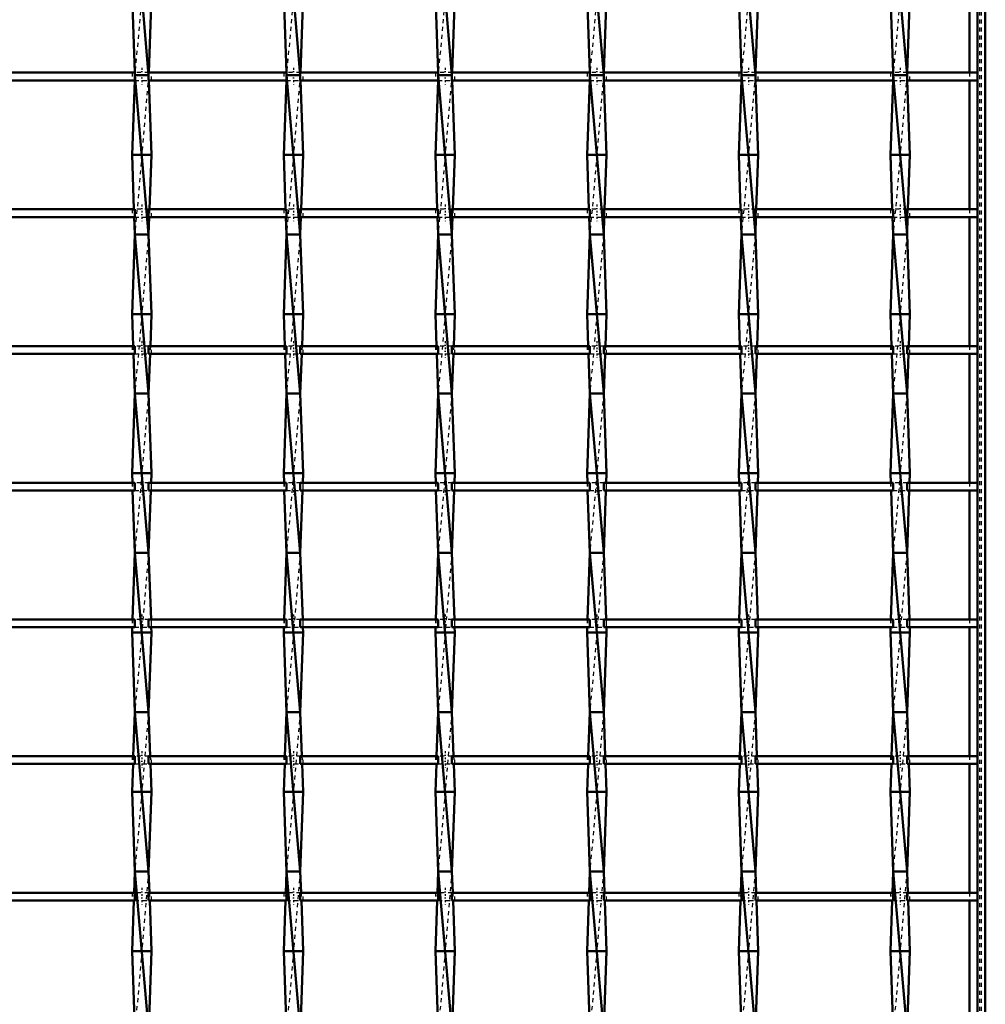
# Model space of a CAD drawing. Header units: millimetres. Extents: x -596 to 532, y -500 to 878.
# Tile 12 of 13: x 7 to 250, y 145 to 392. Entities that reach past the tile are written whole.
import ezdxf

# ---------------------------------------------------------------- set-up
doc = ezdxf.new("R2010")
doc.units = ezdxf.units.MM
doc.linetypes.add('Center', pattern=[1.5, 0.45, -0.5, 0.05, -0.5])
doc.linetypes.add('Dashed', pattern=[2, 1, -1])
for name, color, linetype, lineweight in [('AM_0', 7, 'Continuous', 50), ('AM_7', 7, 'Center', 25), ('AM_9', 6, 'Dashed', 25)]:
    doc.layers.add(name, color=color, linetype=linetype, lineweight=lineweight)

# ---------------------------------------------------------------- blocks, each defined once
blk = doc.blocks.new('1_t7c3wkzoblhuy1qdr1avfunjh________0_in_LSSP2303438211500100035010_4')
at = {"layer": 'AM_0'}
for p, q in [((248, 498), (248, -498)), ((250, 498), (250, -498)), ((246.05, 410.96), (246.05, 378.63)), ((246.05, 376.63), (246.05, 344.3)), ((246.05, 342.3), (246.05, 309.97)), ((246.05, 307.97), (246.05, 275.64)), ((246.05, 273.64), (246.05, 241.31)), ((246.05, 239.31), (246.05, 206.98)), ((246.05, 204.98), (246.05, 172.65)), ((246.05, 170.65), (246.05, 138.32))]:
    blk.add_line(p, q, dxfattribs=at)
at = {"layer": 'AM_9'}
for p, q in [((248.55, 498), (248.55, -498)), ((248.99, 498), (248.99, -498)), ((246.05, 378.63), (246.05, 376.63)), ((246.05, 344.3), (246.05, 342.3)), ((246.05, 309.97), (246.05, 307.97)), ((246.05, 275.64), (246.05, 273.64)), ((246.05, 241.31), (246.05, 239.31)), ((246.05, 206.98), (246.05, 204.98)), ((246.05, 172.65), (246.05, 170.65))]:
    blk.add_line(p, q, dxfattribs=at)
blk = doc.blocks.new('10_c7pp2oum05nb3780u4qsh2njt________0_in_LSSP2303438211500100035010_4')
at = {"layer": 'AM_0'}
for p, q in [((36.37, 418), (39.83, 378)), ((35.65, 398), (36.34, 378.63)), ((40.55, 398), (39.86, 378.63)), ((36.32, 376.63), (35.65, 358)), ((36.37, 378), (39.83, 338)), ((39.83, 378), (36.37, 378)), ((39.88, 376.63), (40.55, 358)), ((40.55, 358), (35.65, 358)), ((35.65, 358), (36.14, 344.3)), ((40.55, 358), (40.06, 344.3)), ((36.21, 342.3), (36.37, 338)), ((39.99, 342.3), (39.83, 338)), ((36.37, 338), (35.65, 318)), ((36.37, 338), (39.83, 298)), ((39.83, 338), (36.37, 338)), ((39.83, 338), (40.55, 318)), ((35.65, 318), (35.94, 309.97)), ((40.55, 318), (35.65, 318)), ((40.55, 318), (40.26, 309.97)), ((36.01, 307.97), (36.37, 298)), ((40.19, 307.97), (39.83, 298)), ((36.37, 298), (35.65, 278)), ((39.83, 298), (36.37, 298)), ((36.37, 298), (39.83, 258)), ((39.83, 298), (40.55, 278)), ((40.55, 278), (35.65, 278)), ((35.65, 278), (35.73, 275.64)), ((40.55, 278), (40.47, 275.64)), ((35.81, 273.64), (36.37, 258)), ((40.39, 273.64), (39.83, 258)), ((36.37, 258), (35.77, 241.31)), ((36.37, 258), (39.83, 218)), ((39.83, 258), (36.37, 258)), ((39.83, 258), (40.43, 241.31)), ((35.7, 239.31), (35.65, 238)), ((40.55, 238), (35.65, 238)), ((35.65, 238), (36.37, 218)), ((40.55, 238), (39.83, 218)), ((40.5, 239.31), (40.55, 238)), ((36.37, 218), (35.97, 206.98)), ((36.37, 218), (39.83, 178)), ((39.83, 218), (36.37, 218)), ((39.83, 218), (40.23, 206.98)), ((35.9, 204.98), (35.65, 198)), ((40.3, 204.98), (40.55, 198)), ((40.55, 198), (35.65, 198)), ((35.65, 198), (36.37, 178)), ((40.55, 198), (39.83, 178)), ((36.37, 178), (36.18, 172.65)), ((39.83, 178), (36.37, 178)), ((36.37, 178), (39.83, 138)), ((39.83, 178), (40.02, 172.65)), ((36.1, 170.65), (35.65, 158)), ((40.1, 170.65), (40.55, 158)), ((40.55, 158), (35.65, 158)), ((35.65, 158), (36.37, 138)), ((40.55, 158), (39.84, 138.32))]:
    blk.add_line(p, q, dxfattribs=at)
at = {"layer": 'AM_9'}
for p, q in [((39.83, 418), (36.37, 378)), ((36.34, 378.63), (36.37, 378)), ((39.86, 378.63), (39.83, 378)), ((36.37, 378), (36.32, 376.63)), ((39.83, 378), (36.37, 338)), ((39.83, 378), (39.88, 376.63)), ((36.14, 344.3), (36.21, 342.3)), ((40.06, 344.3), (39.99, 342.3)), ((39.83, 338), (36.37, 298)), ((35.94, 309.97), (36.01, 307.97)), ((40.26, 309.97), (40.19, 307.97)), ((39.83, 298), (36.37, 258)), ((35.73, 275.64), (35.81, 273.64)), ((40.47, 275.64), (40.39, 273.64)), ((39.83, 258), (36.37, 218)), ((35.77, 241.31), (35.7, 239.31)), ((40.43, 241.31), (40.5, 239.31)), ((39.83, 218), (36.37, 178)), ((35.97, 206.98), (35.9, 204.98)), ((40.23, 206.98), (40.3, 204.98)), ((39.83, 178), (36.37, 138)), ((36.18, 172.65), (36.1, 170.65)), ((40.02, 172.65), (40.1, 170.65))]:
    blk.add_line(p, q, dxfattribs=at)
blk = doc.blocks.new('11_bxy5m6u92rukel5m39qmzynhd________0_in_LSSP2303438211500100035010_4')
at = {"layer": 'AM_0'}
for p, q in [((74.47, 418), (77.93, 378)), ((73.75, 398), (74.44, 378.63)), ((78.65, 398), (77.96, 378.63)), ((74.42, 376.63), (73.75, 358)), ((77.93, 378), (74.47, 378)), ((74.47, 378), (77.93, 338)), ((77.98, 376.63), (78.65, 358)), ((73.75, 358), (74.24, 344.3)), ((78.65, 358), (73.75, 358)), ((78.65, 358), (78.16, 344.3)), ((74.31, 342.3), (74.47, 338)), ((78.09, 342.3), (77.93, 338)), ((74.47, 338), (73.75, 318)), ((74.47, 338), (77.93, 298)), ((77.93, 338), (74.47, 338)), ((77.93, 338), (78.65, 318)), ((73.75, 318), (74.04, 309.97)), ((78.65, 318), (73.75, 318)), ((78.65, 318), (78.36, 309.97)), ((74.11, 307.97), (74.47, 298)), ((78.29, 307.97), (77.93, 298)), ((74.47, 298), (73.75, 278)), ((77.93, 298), (74.47, 298)), ((74.47, 298), (77.93, 258)), ((77.93, 298), (78.65, 278)), ((78.65, 278), (73.75, 278)), ((73.75, 278), (73.83, 275.64)), ((78.65, 278), (78.57, 275.64)), ((73.91, 273.64), (74.47, 258)), ((78.49, 273.64), (77.93, 258)), ((74.47, 258), (73.87, 241.31)), ((74.47, 258), (77.93, 218)), ((77.93, 258), (74.47, 258)), ((77.93, 258), (78.53, 241.31)), ((73.8, 239.31), (73.75, 238)), ((78.65, 238), (73.75, 238)), ((73.75, 238), (74.47, 218)), ((78.65, 238), (77.93, 218)), ((78.6, 239.31), (78.65, 238)), ((74.47, 218), (74.07, 206.98)), ((74.47, 218), (77.93, 178)), ((77.93, 218), (74.47, 218)), ((77.93, 218), (78.33, 206.98)), ((74, 204.98), (73.75, 198)), ((78.4, 204.98), (78.65, 198)), ((78.65, 198), (73.75, 198)), ((73.75, 198), (74.47, 178)), ((78.65, 198), (77.93, 178)), ((74.47, 178), (74.28, 172.65)), ((74.47, 178), (77.93, 138)), ((77.93, 178), (74.47, 178)), ((77.93, 178), (78.12, 172.65)), ((74.2, 170.65), (73.75, 158)), ((78.2, 170.65), (78.65, 158)), ((78.65, 158), (73.75, 158)), ((73.75, 158), (74.47, 138)), ((78.65, 158), (77.94, 138.32))]:
    blk.add_line(p, q, dxfattribs=at)
at = {"layer": 'AM_9'}
for p, q in [((77.93, 418), (74.47, 378)), ((74.44, 378.63), (74.47, 378)), ((77.96, 378.63), (77.93, 378)), ((74.47, 378), (74.42, 376.63)), ((77.93, 378), (74.47, 338)), ((77.93, 378), (77.98, 376.63)), ((74.24, 344.3), (74.31, 342.3)), ((78.16, 344.3), (78.09, 342.3)), ((77.93, 338), (74.47, 298)), ((74.04, 309.97), (74.11, 307.97)), ((78.36, 309.97), (78.29, 307.97)), ((77.93, 298), (74.47, 258)), ((73.83, 275.64), (73.91, 273.64)), ((78.57, 275.64), (78.49, 273.64)), ((77.93, 258), (74.47, 218)), ((73.87, 241.31), (73.8, 239.31)), ((78.53, 241.31), (78.6, 239.31)), ((77.93, 218), (74.47, 178)), ((74.07, 206.98), (74, 204.98)), ((78.33, 206.98), (78.4, 204.98)), ((77.93, 178), (74.47, 138)), ((74.28, 172.65), (74.2, 170.65)), ((78.12, 172.65), (78.2, 170.65))]:
    blk.add_line(p, q, dxfattribs=at)
blk = doc.blocks.new('12_watd1727a77wj7fk7sa80z8pj________0_in_LSSP2303438211500100035010_4')
at = {"layer": 'AM_0'}
for p, q in [((112.57, 418), (116.03, 378)), ((111.85, 398), (112.54, 378.63)), ((116.75, 398), (116.06, 378.63)), ((112.52, 376.63), (111.85, 358)), ((112.57, 378), (116.03, 338)), ((116.03, 378), (112.57, 378)), ((116.08, 376.63), (116.75, 358)), ((116.75, 358), (111.85, 358)), ((111.85, 358), (112.34, 344.3)), ((116.75, 358), (116.26, 344.3)), ((112.41, 342.3), (112.57, 338)), ((116.19, 342.3), (116.03, 338)), ((112.57, 338), (111.85, 318)), ((116.03, 338), (112.57, 338)), ((112.57, 338), (116.03, 298)), ((116.03, 338), (116.75, 318)), ((116.75, 318), (111.85, 318)), ((111.85, 318), (112.14, 309.97)), ((116.75, 318), (116.46, 309.97)), ((112.21, 307.97), (112.57, 298)), ((116.39, 307.97), (116.03, 298)), ((112.57, 298), (111.85, 278)), ((112.57, 298), (116.03, 258)), ((116.03, 298), (112.57, 298)), ((116.03, 298), (116.75, 278)), ((111.85, 278), (111.93, 275.64)), ((116.75, 278), (111.85, 278)), ((116.75, 278), (116.67, 275.64)), ((112.01, 273.64), (112.57, 258)), ((116.59, 273.64), (116.03, 258)), ((112.57, 258), (111.97, 241.31)), ((112.57, 258), (116.03, 218)), ((116.03, 258), (112.57, 258)), ((116.03, 258), (116.63, 241.31)), ((111.9, 239.31), (111.85, 238)), ((111.85, 238), (112.57, 218)), ((116.75, 238), (111.85, 238)), ((116.75, 238), (116.03, 218)), ((116.7, 239.31), (116.75, 238)), ((112.57, 218), (112.17, 206.98)), ((116.03, 218), (112.57, 218)), ((112.57, 218), (116.03, 178)), ((116.03, 218), (116.43, 206.98)), ((112.1, 204.98), (111.85, 198)), ((116.5, 204.98), (116.75, 198)), ((116.75, 198), (111.85, 198)), ((111.85, 198), (112.57, 178)), ((116.75, 198), (116.03, 178)), ((112.57, 178), (112.38, 172.65)), ((112.57, 178), (116.03, 138)), ((116.03, 178), (112.57, 178)), ((116.03, 178), (116.22, 172.65)), ((112.3, 170.65), (111.85, 158)), ((116.3, 170.65), (116.75, 158)), ((116.75, 158), (111.85, 158)), ((111.85, 158), (112.57, 138)), ((116.75, 158), (116.04, 138.32))]:
    blk.add_line(p, q, dxfattribs=at)
at = {"layer": 'AM_9'}
for p, q in [((116.03, 418), (112.57, 378)), ((112.54, 378.63), (112.57, 378)), ((116.06, 378.63), (116.03, 378)), ((112.57, 378), (112.52, 376.63)), ((116.03, 378), (112.57, 338)), ((116.03, 378), (116.08, 376.63)), ((112.34, 344.3), (112.41, 342.3)), ((116.26, 344.3), (116.19, 342.3)), ((116.03, 338), (112.57, 298)), ((112.14, 309.97), (112.21, 307.97)), ((116.46, 309.97), (116.39, 307.97)), ((116.03, 298), (112.57, 258)), ((111.93, 275.64), (112.01, 273.64)), ((116.67, 275.64), (116.59, 273.64)), ((116.03, 258), (112.57, 218)), ((111.97, 241.31), (111.9, 239.31)), ((116.63, 241.31), (116.7, 239.31)), ((116.03, 218), (112.57, 178)), ((112.17, 206.98), (112.1, 204.98)), ((116.43, 206.98), (116.5, 204.98)), ((116.03, 178), (112.57, 138)), ((112.38, 172.65), (112.3, 170.65)), ((116.22, 172.65), (116.3, 170.65))]:
    blk.add_line(p, q, dxfattribs=at)
blk = doc.blocks.new('13_v3axpk0cgtr28640ob17n27en________0_in_LSSP2303438211500100035010_4')
at = {"layer": 'AM_0'}
for p, q in [((150.67, 418), (154.13, 378)), ((149.95, 398), (150.64, 378.63)), ((154.85, 398), (154.16, 378.63)), ((150.62, 376.63), (149.95, 358)), ((154.13, 378), (150.67, 378)), ((150.67, 378), (154.13, 338)), ((154.18, 376.63), (154.85, 358)), ((154.85, 358), (149.95, 358)), ((149.95, 358), (150.44, 344.3)), ((154.85, 358), (154.36, 344.3)), ((150.51, 342.3), (150.67, 338)), ((154.29, 342.3), (154.13, 338)), ((150.67, 338), (149.95, 318)), ((150.67, 338), (154.13, 298)), ((154.13, 338), (150.67, 338)), ((154.13, 338), (154.85, 318)), ((154.85, 318), (149.95, 318)), ((149.95, 318), (150.24, 309.97)), ((154.85, 318), (154.56, 309.97)), ((150.31, 307.97), (150.67, 298)), ((154.49, 307.97), (154.13, 298)), ((150.67, 298), (149.95, 278)), ((154.13, 298), (150.67, 298)), ((150.67, 298), (154.13, 258)), ((154.13, 298), (154.85, 278)), ((154.85, 278), (149.95, 278)), ((149.95, 278), (150.03, 275.64)), ((154.85, 278), (154.77, 275.64)), ((150.11, 273.64), (150.67, 258)), ((154.69, 273.64), (154.13, 258)), ((150.67, 258), (150.07, 241.31)), ((150.67, 258), (154.13, 218)), ((154.13, 258), (150.67, 258)), ((154.13, 258), (154.73, 241.31)), ((150, 239.31), (149.95, 238)), ((149.95, 238), (150.67, 218)), ((154.85, 238), (149.95, 238)), ((154.85, 238), (154.13, 218)), ((154.8, 239.31), (154.85, 238)), ((150.67, 218), (150.27, 206.98)), ((150.67, 218), (154.13, 178)), ((154.13, 218), (150.67, 218)), ((154.13, 218), (154.53, 206.98)), ((150.2, 204.98), (149.95, 198)), ((154.6, 204.98), (154.85, 198)), ((149.95, 198), (150.67, 178)), ((154.85, 198), (149.95, 198)), ((154.85, 198), (154.13, 178)), ((150.67, 178), (150.48, 172.65)), ((154.13, 178), (150.67, 178)), ((150.67, 178), (154.13, 138)), ((154.13, 178), (154.32, 172.65)), ((150.4, 170.65), (149.95, 158)), ((154.4, 170.65), (154.85, 158)), ((154.85, 158), (149.95, 158)), ((149.95, 158), (150.67, 138)), ((154.85, 158), (154.14, 138.32))]:
    blk.add_line(p, q, dxfattribs=at)
at = {"layer": 'AM_9'}
for p, q in [((154.13, 418), (150.67, 378)), ((150.64, 378.63), (150.67, 378)), ((154.16, 378.63), (154.13, 378)), ((150.67, 378), (150.62, 376.63)), ((154.13, 378), (150.67, 338)), ((154.13, 378), (154.18, 376.63)), ((150.44, 344.3), (150.51, 342.3)), ((154.36, 344.3), (154.29, 342.3)), ((154.13, 338), (150.67, 298)), ((150.24, 309.97), (150.31, 307.97)), ((154.56, 309.97), (154.49, 307.97)), ((154.13, 298), (150.67, 258)), ((150.03, 275.64), (150.11, 273.64)), ((154.77, 275.64), (154.69, 273.64)), ((154.13, 258), (150.67, 218)), ((150.07, 241.31), (150, 239.31)), ((154.73, 241.31), (154.8, 239.31)), ((154.13, 218), (150.67, 178)), ((150.27, 206.98), (150.2, 204.98)), ((154.53, 206.98), (154.6, 204.98)), ((154.13, 178), (150.67, 138)), ((150.48, 172.65), (150.4, 170.65)), ((154.32, 172.65), (154.4, 170.65))]:
    blk.add_line(p, q, dxfattribs=at)
blk = doc.blocks.new('14_ms0ipczqxnxdcpuwnxmu8bbdj________0_in_LSSP2303438211500100035010_4')
at = {"layer": 'AM_0'}
for p, q in [((188.77, 418), (192.23, 378)), ((188.05, 398), (188.74, 378.63)), ((192.95, 398), (192.26, 378.63)), ((188.72, 376.63), (188.05, 358)), ((192.23, 378), (188.77, 378)), ((188.77, 378), (192.23, 338)), ((192.28, 376.63), (192.95, 358)), ((188.05, 358), (188.54, 344.3)), ((192.95, 358), (188.05, 358)), ((192.95, 358), (192.46, 344.3)), ((188.61, 342.3), (188.77, 338)), ((192.39, 342.3), (192.23, 338)), ((188.77, 338), (188.05, 318)), ((192.23, 338), (188.77, 338)), ((188.77, 338), (192.23, 298)), ((192.23, 338), (192.95, 318)), ((188.05, 318), (188.34, 309.97)), ((192.95, 318), (188.05, 318)), ((192.95, 318), (192.66, 309.97)), ((188.41, 307.97), (188.77, 298)), ((192.59, 307.97), (192.23, 298)), ((188.77, 298), (188.05, 278)), ((192.23, 298), (188.77, 298)), ((188.77, 298), (192.23, 258)), ((192.23, 298), (192.95, 278)), ((188.05, 278), (188.13, 275.64)), ((192.95, 278), (188.05, 278)), ((192.95, 278), (192.87, 275.64)), ((188.21, 273.64), (188.77, 258)), ((192.79, 273.64), (192.23, 258)), ((188.77, 258), (188.17, 241.31)), ((188.77, 258), (192.23, 218)), ((192.23, 258), (188.77, 258)), ((192.23, 258), (192.83, 241.31)), ((188.1, 239.31), (188.05, 238)), ((188.05, 238), (188.77, 218)), ((192.95, 238), (188.05, 238)), ((192.95, 238), (192.23, 218)), ((192.9, 239.31), (192.95, 238)), ((188.77, 218), (188.37, 206.98)), ((192.23, 218), (188.77, 218)), ((188.77, 218), (192.23, 178)), ((192.23, 218), (192.63, 206.98)), ((188.3, 204.98), (188.05, 198)), ((192.7, 204.98), (192.95, 198)), ((192.95, 198), (188.05, 198)), ((188.05, 198), (188.77, 178)), ((192.95, 198), (192.23, 178)), ((188.77, 178), (188.58, 172.65)), ((188.77, 178), (192.23, 138)), ((192.23, 178), (188.77, 178)), ((192.23, 178), (192.42, 172.65)), ((188.5, 170.65), (188.05, 158)), ((192.5, 170.65), (192.95, 158)), ((192.95, 158), (188.05, 158)), ((188.05, 158), (188.77, 138)), ((192.95, 158), (192.24, 138.32))]:
    blk.add_line(p, q, dxfattribs=at)
at = {"layer": 'AM_9'}
for p, q in [((192.23, 418), (188.77, 378)), ((188.74, 378.63), (188.77, 378)), ((192.26, 378.63), (192.23, 378)), ((188.77, 378), (188.72, 376.63)), ((192.23, 378), (188.77, 338)), ((192.23, 378), (192.28, 376.63)), ((188.54, 344.3), (188.61, 342.3)), ((192.46, 344.3), (192.39, 342.3)), ((192.23, 338), (188.77, 298)), ((188.34, 309.97), (188.41, 307.97)), ((192.66, 309.97), (192.59, 307.97)), ((192.23, 298), (188.77, 258)), ((188.13, 275.64), (188.21, 273.64)), ((192.87, 275.64), (192.79, 273.64)), ((192.23, 258), (188.77, 218)), ((188.17, 241.31), (188.1, 239.31)), ((192.83, 241.31), (192.9, 239.31)), ((192.23, 218), (188.77, 178)), ((188.37, 206.98), (188.3, 204.98)), ((192.63, 206.98), (192.7, 204.98)), ((192.23, 178), (188.77, 138)), ((188.58, 172.65), (188.5, 170.65)), ((192.42, 172.65), (192.5, 170.65))]:
    blk.add_line(p, q, dxfattribs=at)
blk = doc.blocks.new('15_g0fzjuo6ez2gxt8m0ct5daauw________0_in_LSSP2303438211500100035010_4')
at = {"layer": 'AM_0'}
for p, q in [((226.87, 418), (230.33, 378)), ((226.15, 398), (226.84, 378.63)), ((231.05, 398), (230.36, 378.63)), ((226.82, 376.63), (226.15, 358)), ((226.87, 378), (230.33, 338)), ((230.33, 378), (226.87, 378)), ((230.38, 376.63), (231.05, 358)), ((231.05, 358), (226.15, 358)), ((226.15, 358), (226.64, 344.3)), ((231.05, 358), (230.56, 344.3)), ((226.71, 342.3), (226.87, 338)), ((230.49, 342.3), (230.33, 338)), ((226.87, 338), (226.15, 318)), ((226.87, 338), (230.33, 298)), ((230.33, 338), (226.87, 338)), ((230.33, 338), (231.05, 318)), ((226.15, 318), (226.44, 309.97)), ((231.05, 318), (226.15, 318)), ((231.05, 318), (230.76, 309.97)), ((226.51, 307.97), (226.87, 298)), ((230.69, 307.97), (230.33, 298)), ((226.87, 298), (226.15, 278)), ((230.33, 298), (226.87, 298)), ((226.87, 298), (230.33, 258)), ((230.33, 298), (231.05, 278)), ((231.05, 278), (226.15, 278)), ((226.15, 278), (226.23, 275.64)), ((231.05, 278), (230.97, 275.64)), ((226.31, 273.64), (226.87, 258)), ((230.89, 273.64), (230.33, 258)), ((226.87, 258), (226.27, 241.31)), ((226.87, 258), (230.33, 218)), ((230.33, 258), (226.87, 258)), ((230.33, 258), (230.93, 241.31)), ((226.2, 239.31), (226.15, 238)), ((231.05, 238), (226.15, 238)), ((226.15, 238), (226.87, 218)), ((231.05, 238), (230.33, 218)), ((231, 239.31), (231.05, 238)), ((226.87, 218), (226.47, 206.98)), ((226.87, 218), (230.33, 178)), ((230.33, 218), (226.87, 218)), ((230.33, 218), (230.73, 206.98)), ((226.4, 204.98), (226.15, 198)), ((230.8, 204.98), (231.05, 198)), ((231.05, 198), (226.15, 198)), ((226.15, 198), (226.87, 178)), ((231.05, 198), (230.33, 178)), ((226.87, 178), (226.68, 172.65)), ((230.33, 178), (226.87, 178)), ((226.87, 178), (230.33, 138)), ((230.33, 178), (230.52, 172.65)), ((226.6, 170.65), (226.15, 158)), ((230.6, 170.65), (231.05, 158)), ((231.05, 158), (226.15, 158)), ((226.15, 158), (226.87, 138)), ((231.05, 158), (230.34, 138.32))]:
    blk.add_line(p, q, dxfattribs=at)
at = {"layer": 'AM_9'}
for p, q in [((230.33, 418), (226.87, 378)), ((226.84, 378.63), (226.87, 378)), ((230.36, 378.63), (230.33, 378)), ((226.87, 378), (226.82, 376.63)), ((230.33, 378), (226.87, 338)), ((230.33, 378), (230.38, 376.63)), ((226.64, 344.3), (226.71, 342.3)), ((230.56, 344.3), (230.49, 342.3)), ((230.33, 338), (226.87, 298)), ((226.44, 309.97), (226.51, 307.97)), ((230.76, 309.97), (230.69, 307.97)), ((230.33, 298), (226.87, 258)), ((226.23, 275.64), (226.31, 273.64)), ((230.97, 275.64), (230.89, 273.64)), ((230.33, 258), (226.87, 218)), ((226.27, 241.31), (226.2, 239.31)), ((230.93, 241.31), (231, 239.31)), ((230.33, 218), (226.87, 178)), ((226.47, 206.98), (226.4, 204.98)), ((230.73, 206.98), (230.8, 204.98)), ((230.33, 178), (226.87, 138)), ((226.68, 172.65), (226.6, 170.65)), ((230.52, 172.65), (230.6, 170.65))]:
    blk.add_line(p, q, dxfattribs=at)
blk = doc.blocks.new('36_ysjuzkgploj4c4s2cwtbngwgy________0_in_LSSP2303438211500100035010_4')
at = {"layer": 'AM_0'}
for p, q in [((36.37, 172.65), (1.73, 172.65)), ((36.37, 172.65), (36.37, 170.65)), ((39.83, 170.65), (39.83, 172.65)), ((74.47, 172.65), (39.83, 172.65)), ((74.47, 172.65), (74.47, 170.65)), ((77.93, 170.65), (77.93, 172.65)), ((112.57, 172.65), (77.93, 172.65)), ((112.57, 172.65), (112.57, 170.65)), ((116.03, 170.65), (116.03, 172.65)), ((150.67, 172.65), (116.03, 172.65)), ((150.67, 172.65), (150.67, 170.65)), ((154.13, 170.65), (154.13, 172.65)), ((188.77, 172.65), (154.13, 172.65)), ((188.77, 172.65), (188.77, 170.65)), ((192.23, 170.65), (192.23, 172.65)), ((226.87, 172.65), (192.23, 172.65)), ((226.87, 172.65), (226.87, 170.65)), ((230.33, 170.65), (230.33, 172.65)), ((248, 172.65), (230.33, 172.65)), ((248, 172.65), (248, 170.65)), ((36.37, 170.65), (1.73, 170.65)), ((74.47, 170.65), (39.83, 170.65)), ((112.57, 170.65), (77.93, 170.65)), ((150.67, 170.65), (116.03, 170.65)), ((188.77, 170.65), (154.13, 170.65)), ((226.87, 170.65), (192.23, 170.65)), ((248, 170.65), (230.33, 170.65))]:
    blk.add_line(p, q, dxfattribs=at)
at = {"layer": 'AM_7'}
for p, q in [((38.1, 173.85), (38.1, 169.45)), ((76.2, 173.85), (76.2, 169.45)), ((114.3, 173.85), (114.3, 169.45)), ((152.4, 173.85), (152.4, 169.45)), ((190.5, 173.85), (190.5, 169.45)), ((228.6, 173.85), (228.6, 169.45))]:
    blk.add_line(p, q, dxfattribs=at)
at = {"layer": 'AM_9'}
for p, q in [((35.65, 172.65), (35.65, 170.65)), ((39.83, 172.65), (36.37, 172.65)), ((40.55, 170.65), (40.55, 172.65)), ((73.75, 172.65), (73.75, 170.65)), ((77.93, 172.65), (74.47, 172.65)), ((78.65, 170.65), (78.65, 172.65)), ((111.85, 172.65), (111.85, 170.65)), ((116.03, 172.65), (112.57, 172.65)), ((116.75, 170.65), (116.75, 172.65)), ((149.95, 172.65), (149.95, 170.65)), ((154.13, 172.65), (150.67, 172.65)), ((154.85, 170.65), (154.85, 172.65)), ((188.05, 172.65), (188.05, 170.65)), ((192.23, 172.65), (188.77, 172.65)), ((192.95, 170.65), (192.95, 172.65)), ((226.15, 172.65), (226.15, 170.65)), ((230.33, 172.65), (226.87, 172.65)), ((231.05, 170.65), (231.05, 172.65)), ((36.37, 170.65), (39.83, 170.65)), ((74.47, 170.65), (77.93, 170.65)), ((112.57, 170.65), (116.03, 170.65)), ((150.67, 170.65), (154.13, 170.65)), ((188.77, 170.65), (192.23, 170.65)), ((226.87, 170.65), (230.33, 170.65))]:
    blk.add_line(p, q, dxfattribs=at)
blk = doc.blocks.new('37_x7icte0xs4kkrybheaw35m5wd________0_in_LSSP2303438211500100035010_4')
at = {"layer": 'AM_0'}
for p, q in [((36.37, 206.98), (1.73, 206.98)), ((36.37, 206.98), (36.37, 204.98)), ((39.83, 204.98), (39.83, 206.98)), ((74.47, 206.98), (39.83, 206.98)), ((74.47, 206.98), (74.47, 204.98)), ((77.93, 204.98), (77.93, 206.98)), ((112.57, 206.98), (77.93, 206.98)), ((112.57, 206.98), (112.57, 204.98)), ((116.03, 204.98), (116.03, 206.98)), ((150.67, 206.98), (116.03, 206.98)), ((150.67, 206.98), (150.67, 204.98)), ((154.13, 204.98), (154.13, 206.98)), ((188.77, 206.98), (154.13, 206.98)), ((188.77, 206.98), (188.77, 204.98)), ((192.23, 204.98), (192.23, 206.98)), ((226.87, 206.98), (192.23, 206.98)), ((226.87, 206.98), (226.87, 204.98)), ((230.33, 204.98), (230.33, 206.98)), ((248, 206.98), (230.33, 206.98)), ((248, 206.98), (248, 204.98)), ((36.37, 204.98), (1.73, 204.98)), ((74.47, 204.98), (39.83, 204.98)), ((112.57, 204.98), (77.93, 204.98)), ((150.67, 204.98), (116.03, 204.98)), ((188.77, 204.98), (154.13, 204.98)), ((226.87, 204.98), (192.23, 204.98)), ((248, 204.98), (230.33, 204.98))]:
    blk.add_line(p, q, dxfattribs=at)
at = {"layer": 'AM_7'}
for p, q in [((38.1, 208.18), (38.1, 203.78)), ((76.2, 208.18), (76.2, 203.78)), ((114.3, 208.18), (114.3, 203.78)), ((152.4, 208.18), (152.4, 203.78)), ((190.5, 208.18), (190.5, 203.78)), ((228.6, 208.18), (228.6, 203.78))]:
    blk.add_line(p, q, dxfattribs=at)
at = {"layer": 'AM_9'}
for p, q in [((35.65, 206.98), (35.65, 204.98)), ((39.83, 206.98), (36.37, 206.98)), ((40.55, 204.98), (40.55, 206.98)), ((73.75, 206.98), (73.75, 204.98)), ((77.93, 206.98), (74.47, 206.98)), ((78.65, 204.98), (78.65, 206.98)), ((111.85, 206.98), (111.85, 204.98)), ((116.03, 206.98), (112.57, 206.98)), ((116.75, 204.98), (116.75, 206.98)), ((149.95, 206.98), (149.95, 204.98)), ((154.13, 206.98), (150.67, 206.98)), ((154.85, 204.98), (154.85, 206.98)), ((188.05, 206.98), (188.05, 204.98)), ((192.23, 206.98), (188.77, 206.98)), ((192.95, 204.98), (192.95, 206.98)), ((226.15, 206.98), (226.15, 204.98)), ((230.33, 206.98), (226.87, 206.98)), ((231.05, 204.98), (231.05, 206.98)), ((36.37, 204.98), (39.83, 204.98)), ((74.47, 204.98), (77.93, 204.98)), ((112.57, 204.98), (116.03, 204.98)), ((150.67, 204.98), (154.13, 204.98)), ((188.77, 204.98), (192.23, 204.98)), ((226.87, 204.98), (230.33, 204.98))]:
    blk.add_line(p, q, dxfattribs=at)
blk = doc.blocks.new('38_sg7sco9gvt9odp8pbbp41fewc________0_in_LSSP2303438211500100035010_4')
at = {"layer": 'AM_0'}
for p, q in [((36.37, 241.31), (1.73, 241.31)), ((36.37, 241.31), (36.37, 239.31)), ((39.83, 239.31), (39.83, 241.31)), ((74.47, 241.31), (39.83, 241.31)), ((74.47, 241.31), (74.47, 239.31)), ((77.93, 239.31), (77.93, 241.31)), ((112.57, 241.31), (77.93, 241.31)), ((112.57, 241.31), (112.57, 239.31)), ((150.67, 241.31), (116.03, 241.31)), ((116.03, 239.31), (116.03, 241.31)), ((150.67, 241.31), (150.67, 239.31)), ((154.13, 239.31), (154.13, 241.31)), ((188.77, 241.31), (154.13, 241.31)), ((188.77, 241.31), (188.77, 239.31)), ((226.87, 241.31), (192.23, 241.31)), ((192.23, 239.31), (192.23, 241.31)), ((226.87, 241.31), (226.87, 239.31)), ((230.33, 239.31), (230.33, 241.31)), ((248, 241.31), (230.33, 241.31)), ((248, 241.31), (248, 239.31)), ((36.37, 239.31), (1.73, 239.31)), ((74.47, 239.31), (39.83, 239.31)), ((112.57, 239.31), (77.93, 239.31)), ((150.67, 239.31), (116.03, 239.31)), ((188.77, 239.31), (154.13, 239.31)), ((226.87, 239.31), (192.23, 239.31)), ((248, 239.31), (230.33, 239.31))]:
    blk.add_line(p, q, dxfattribs=at)
at = {"layer": 'AM_7'}
for p, q in [((38.1, 242.51), (38.1, 238.11)), ((76.2, 242.51), (76.2, 238.11)), ((114.3, 242.51), (114.3, 238.11)), ((152.4, 242.51), (152.4, 238.11)), ((190.5, 242.51), (190.5, 238.11)), ((228.6, 242.51), (228.6, 238.11))]:
    blk.add_line(p, q, dxfattribs=at)
at = {"layer": 'AM_9'}
for p, q in [((35.65, 241.31), (35.65, 239.31)), ((39.83, 241.31), (36.37, 241.31)), ((40.55, 239.31), (40.55, 241.31)), ((73.75, 241.31), (73.75, 239.31)), ((77.93, 241.31), (74.47, 241.31)), ((78.65, 239.31), (78.65, 241.31)), ((111.85, 241.31), (111.85, 239.31)), ((116.03, 241.31), (112.57, 241.31)), ((116.75, 239.31), (116.75, 241.31)), ((149.95, 241.31), (149.95, 239.31)), ((154.13, 241.31), (150.67, 241.31)), ((154.85, 239.31), (154.85, 241.31)), ((188.05, 241.31), (188.05, 239.31)), ((192.23, 241.31), (188.77, 241.31)), ((192.95, 239.31), (192.95, 241.31)), ((226.15, 241.31), (226.15, 239.31)), ((230.33, 241.31), (226.87, 241.31)), ((231.05, 239.31), (231.05, 241.31)), ((36.37, 239.31), (39.83, 239.31)), ((74.47, 239.31), (77.93, 239.31)), ((112.57, 239.31), (116.03, 239.31)), ((150.67, 239.31), (154.13, 239.31)), ((188.77, 239.31), (192.23, 239.31)), ((226.87, 239.31), (230.33, 239.31))]:
    blk.add_line(p, q, dxfattribs=at)
blk = doc.blocks.new('39_vv7ukel00nx717s276q392wfa________0_in_LSSP2303438211500100035010_4')
at = {"layer": 'AM_0'}
for p, q in [((36.37, 275.64), (1.73, 275.64)), ((36.37, 275.64), (36.37, 273.64)), ((39.83, 273.64), (39.83, 275.64)), ((74.47, 275.64), (39.83, 275.64)), ((74.47, 275.64), (74.47, 273.64)), ((77.93, 273.64), (77.93, 275.64)), ((112.57, 275.64), (77.93, 275.64)), ((112.57, 275.64), (112.57, 273.64)), ((150.67, 275.64), (116.03, 275.64)), ((116.03, 273.64), (116.03, 275.64)), ((150.67, 275.64), (150.67, 273.64)), ((154.13, 273.64), (154.13, 275.64)), ((188.77, 275.64), (154.13, 275.64)), ((188.77, 275.64), (188.77, 273.64)), ((226.87, 275.64), (192.23, 275.64)), ((192.23, 273.64), (192.23, 275.64)), ((226.87, 275.64), (226.87, 273.64)), ((230.33, 273.64), (230.33, 275.64)), ((248, 275.64), (230.33, 275.64)), ((248, 275.64), (248, 273.64)), ((36.37, 273.64), (1.73, 273.64)), ((74.47, 273.64), (39.83, 273.64)), ((112.57, 273.64), (77.93, 273.64)), ((150.67, 273.64), (116.03, 273.64)), ((188.77, 273.64), (154.13, 273.64)), ((226.87, 273.64), (192.23, 273.64)), ((248, 273.64), (230.33, 273.64))]:
    blk.add_line(p, q, dxfattribs=at)
at = {"layer": 'AM_7'}
for p, q in [((38.1, 276.84), (38.1, 272.44)), ((76.2, 276.84), (76.2, 272.44)), ((114.3, 276.84), (114.3, 272.44)), ((152.4, 276.84), (152.4, 272.44)), ((190.5, 276.84), (190.5, 272.44)), ((228.6, 276.84), (228.6, 272.44))]:
    blk.add_line(p, q, dxfattribs=at)
at = {"layer": 'AM_9'}
for p, q in [((35.65, 275.64), (35.65, 273.64)), ((39.83, 275.64), (36.37, 275.64)), ((40.55, 273.64), (40.55, 275.64)), ((73.75, 275.64), (73.75, 273.64)), ((77.93, 275.64), (74.47, 275.64)), ((78.65, 273.64), (78.65, 275.64)), ((111.85, 275.64), (111.85, 273.64)), ((116.03, 275.64), (112.57, 275.64)), ((116.75, 273.64), (116.75, 275.64)), ((149.95, 275.64), (149.95, 273.64)), ((154.13, 275.64), (150.67, 275.64)), ((154.85, 273.64), (154.85, 275.64)), ((188.05, 275.64), (188.05, 273.64)), ((192.23, 275.64), (188.77, 275.64)), ((192.95, 273.64), (192.95, 275.64)), ((226.15, 275.64), (226.15, 273.64)), ((230.33, 275.64), (226.87, 275.64)), ((231.05, 273.64), (231.05, 275.64)), ((36.37, 273.64), (39.83, 273.64)), ((74.47, 273.64), (77.93, 273.64)), ((112.57, 273.64), (116.03, 273.64)), ((150.67, 273.64), (154.13, 273.64)), ((188.77, 273.64), (192.23, 273.64)), ((226.87, 273.64), (230.33, 273.64))]:
    blk.add_line(p, q, dxfattribs=at)
blk = doc.blocks.new('40_a0zw4i1at2fwcphx4azxokvyf________0_in_LSSP2303438211500100035010_4')
at = {"layer": 'AM_0'}
for p, q in [((36.37, 309.97), (1.73, 309.97)), ((36.37, 309.97), (36.37, 307.97)), ((39.83, 307.97), (39.83, 309.97)), ((74.47, 309.97), (39.83, 309.97)), ((74.47, 309.97), (74.47, 307.97)), ((77.93, 307.97), (77.93, 309.97)), ((112.57, 309.97), (77.93, 309.97)), ((112.57, 309.97), (112.57, 307.97)), ((150.67, 309.97), (116.03, 309.97)), ((116.03, 307.97), (116.03, 309.97)), ((150.67, 309.97), (150.67, 307.97)), ((154.13, 307.97), (154.13, 309.97)), ((188.77, 309.97), (154.13, 309.97)), ((188.77, 309.97), (188.77, 307.97)), ((226.87, 309.97), (192.23, 309.97)), ((192.23, 307.97), (192.23, 309.97)), ((226.87, 309.97), (226.87, 307.97)), ((230.33, 307.97), (230.33, 309.97)), ((248, 309.97), (230.33, 309.97)), ((248, 309.97), (248, 307.97)), ((36.37, 307.97), (1.73, 307.97)), ((74.47, 307.97), (39.83, 307.97)), ((112.57, 307.97), (77.93, 307.97)), ((150.67, 307.97), (116.03, 307.97)), ((188.77, 307.97), (154.13, 307.97)), ((226.87, 307.97), (192.23, 307.97)), ((248, 307.97), (230.33, 307.97))]:
    blk.add_line(p, q, dxfattribs=at)
at = {"layer": 'AM_7'}
for p, q in [((38.1, 311.17), (38.1, 306.77)), ((76.2, 311.17), (76.2, 306.77)), ((114.3, 311.17), (114.3, 306.77)), ((152.4, 311.17), (152.4, 306.77)), ((190.5, 311.17), (190.5, 306.77)), ((228.6, 311.17), (228.6, 306.77))]:
    blk.add_line(p, q, dxfattribs=at)
at = {"layer": 'AM_9'}
for p, q in [((35.65, 309.97), (35.65, 307.97)), ((39.83, 309.97), (36.37, 309.97)), ((40.55, 307.97), (40.55, 309.97)), ((73.75, 309.97), (73.75, 307.97)), ((77.93, 309.97), (74.47, 309.97)), ((78.65, 307.97), (78.65, 309.97)), ((111.85, 309.97), (111.85, 307.97)), ((116.03, 309.97), (112.57, 309.97)), ((116.75, 307.97), (116.75, 309.97)), ((149.95, 309.97), (149.95, 307.97)), ((154.13, 309.97), (150.67, 309.97)), ((154.85, 307.97), (154.85, 309.97)), ((188.05, 309.97), (188.05, 307.97)), ((192.23, 309.97), (188.77, 309.97)), ((192.95, 307.97), (192.95, 309.97)), ((226.15, 309.97), (226.15, 307.97)), ((230.33, 309.97), (226.87, 309.97)), ((231.05, 307.97), (231.05, 309.97)), ((36.37, 307.97), (39.83, 307.97)), ((74.47, 307.97), (77.93, 307.97)), ((112.57, 307.97), (116.03, 307.97)), ((150.67, 307.97), (154.13, 307.97)), ((188.77, 307.97), (192.23, 307.97)), ((226.87, 307.97), (230.33, 307.97))]:
    blk.add_line(p, q, dxfattribs=at)
blk = doc.blocks.new('41_37bbjwai5zwiyzizfsrpssshi________0_in_LSSP2303438211500100035010_4')
at = {"layer": 'AM_0'}
for p, q in [((36.37, 344.3), (1.73, 344.3)), ((36.37, 344.3), (36.37, 342.3)), ((39.83, 342.3), (39.83, 344.3)), ((74.47, 344.3), (39.83, 344.3)), ((74.47, 344.3), (74.47, 342.3)), ((77.93, 342.3), (77.93, 344.3)), ((112.57, 344.3), (77.93, 344.3)), ((112.57, 344.3), (112.57, 342.3)), ((116.03, 342.3), (116.03, 344.3)), ((150.67, 344.3), (116.03, 344.3)), ((150.67, 344.3), (150.67, 342.3)), ((154.13, 342.3), (154.13, 344.3)), ((188.77, 344.3), (154.13, 344.3)), ((188.77, 344.3), (188.77, 342.3)), ((226.87, 344.3), (192.23, 344.3)), ((192.23, 342.3), (192.23, 344.3)), ((226.87, 344.3), (226.87, 342.3)), ((230.33, 342.3), (230.33, 344.3)), ((248, 344.3), (230.33, 344.3)), ((248, 344.3), (248, 342.3)), ((36.37, 342.3), (1.73, 342.3)), ((74.47, 342.3), (39.83, 342.3)), ((112.57, 342.3), (77.93, 342.3)), ((150.67, 342.3), (116.03, 342.3)), ((188.77, 342.3), (154.13, 342.3)), ((226.87, 342.3), (192.23, 342.3)), ((248, 342.3), (230.33, 342.3))]:
    blk.add_line(p, q, dxfattribs=at)
at = {"layer": 'AM_7'}
for p, q in [((38.1, 345.5), (38.1, 341.1)), ((76.2, 345.5), (76.2, 341.1)), ((114.3, 345.5), (114.3, 341.1)), ((152.4, 345.5), (152.4, 341.1)), ((190.5, 345.5), (190.5, 341.1)), ((228.6, 345.5), (228.6, 341.1))]:
    blk.add_line(p, q, dxfattribs=at)
at = {"layer": 'AM_9'}
for p, q in [((35.65, 344.3), (35.65, 342.3)), ((39.83, 344.3), (36.37, 344.3)), ((40.55, 342.3), (40.55, 344.3)), ((73.75, 344.3), (73.75, 342.3)), ((77.93, 344.3), (74.47, 344.3)), ((78.65, 342.3), (78.65, 344.3)), ((111.85, 344.3), (111.85, 342.3)), ((116.03, 344.3), (112.57, 344.3)), ((116.75, 342.3), (116.75, 344.3)), ((149.95, 344.3), (149.95, 342.3)), ((154.13, 344.3), (150.67, 344.3)), ((154.85, 342.3), (154.85, 344.3)), ((188.05, 344.3), (188.05, 342.3)), ((192.23, 344.3), (188.77, 344.3)), ((192.95, 342.3), (192.95, 344.3)), ((226.15, 344.3), (226.15, 342.3)), ((230.33, 344.3), (226.87, 344.3)), ((231.05, 342.3), (231.05, 344.3)), ((36.37, 342.3), (39.83, 342.3)), ((74.47, 342.3), (77.93, 342.3)), ((112.57, 342.3), (116.03, 342.3)), ((150.67, 342.3), (154.13, 342.3)), ((188.77, 342.3), (192.23, 342.3)), ((226.87, 342.3), (230.33, 342.3))]:
    blk.add_line(p, q, dxfattribs=at)
blk = doc.blocks.new('42_udfpan1ai20tn54osebwwumwb________0_in_LSSP2303438211500100035010_4')
at = {"layer": 'AM_0'}
for p, q in [((36.37, 378.63), (1.73, 378.63)), ((36.37, 378.63), (36.37, 376.63)), ((39.83, 376.63), (39.83, 378.63)), ((74.47, 378.63), (39.83, 378.63)), ((74.47, 378.63), (74.47, 376.63)), ((77.93, 376.63), (77.93, 378.63)), ((112.57, 378.63), (77.93, 378.63)), ((112.57, 378.63), (112.57, 376.63)), ((116.03, 376.63), (116.03, 378.63)), ((150.67, 378.63), (116.03, 378.63)), ((150.67, 378.63), (150.67, 376.63)), ((154.13, 376.63), (154.13, 378.63)), ((188.77, 378.63), (154.13, 378.63)), ((188.77, 378.63), (188.77, 376.63)), ((192.23, 376.63), (192.23, 378.63)), ((226.87, 378.63), (192.23, 378.63)), ((226.87, 378.63), (226.87, 376.63)), ((230.33, 376.63), (230.33, 378.63)), ((248, 378.63), (230.33, 378.63)), ((248, 378.63), (248, 376.63)), ((36.37, 376.63), (1.73, 376.63)), ((74.47, 376.63), (39.83, 376.63)), ((112.57, 376.63), (77.93, 376.63)), ((150.67, 376.63), (116.03, 376.63)), ((188.77, 376.63), (154.13, 376.63)), ((226.87, 376.63), (192.23, 376.63)), ((248, 376.63), (230.33, 376.63))]:
    blk.add_line(p, q, dxfattribs=at)
at = {"layer": 'AM_7'}
for p, q in [((38.1, 379.83), (38.1, 375.43)), ((76.2, 379.83), (76.2, 375.43)), ((114.3, 379.83), (114.3, 375.43)), ((152.4, 379.83), (152.4, 375.43)), ((190.5, 379.83), (190.5, 375.43)), ((228.6, 379.83), (228.6, 375.43))]:
    blk.add_line(p, q, dxfattribs=at)
at = {"layer": 'AM_9'}
for p, q in [((35.65, 378.63), (35.65, 376.63)), ((39.86, 378.63), (36.34, 378.63)), ((40.55, 376.63), (40.55, 378.63)), ((73.75, 378.63), (73.75, 376.63)), ((77.96, 378.63), (74.44, 378.63)), ((78.65, 376.63), (78.65, 378.63)), ((111.85, 378.63), (111.85, 376.63)), ((116.06, 378.63), (112.54, 378.63)), ((116.75, 376.63), (116.75, 378.63)), ((149.95, 378.63), (149.95, 376.63)), ((154.16, 378.63), (150.64, 378.63)), ((154.85, 376.63), (154.85, 378.63)), ((188.05, 378.63), (188.05, 376.63)), ((192.26, 378.63), (188.74, 378.63)), ((192.95, 376.63), (192.95, 378.63)), ((226.15, 378.63), (226.15, 376.63)), ((230.36, 378.63), (226.84, 378.63)), ((231.05, 376.63), (231.05, 378.63)), ((36.37, 376.63), (39.83, 376.63)), ((74.47, 376.63), (77.93, 376.63)), ((112.57, 376.63), (116.03, 376.63)), ((150.67, 376.63), (154.13, 376.63)), ((188.77, 376.63), (192.23, 376.63)), ((226.87, 376.63), (230.33, 376.63))]:
    blk.add_line(p, q, dxfattribs=at)

msp = doc.modelspace()

# ---------------------------------------------------------------- block references
for name in ['10_c7pp2oum05nb3780u4qsh2njt________0_in_LSSP2303438211500100035010_4', '11_bxy5m6u92rukel5m39qmzynhd________0_in_LSSP2303438211500100035010_4', '12_watd1727a77wj7fk7sa80z8pj________0_in_LSSP2303438211500100035010_4', '13_v3axpk0cgtr28640ob17n27en________0_in_LSSP2303438211500100035010_4', '14_ms0ipczqxnxdcpuwnxmu8bbdj________0_in_LSSP2303438211500100035010_4', '15_g0fzjuo6ez2gxt8m0ct5daauw________0_in_LSSP2303438211500100035010_4', '1_t7c3wkzoblhuy1qdr1avfunjh________0_in_LSSP2303438211500100035010_4', '42_udfpan1ai20tn54osebwwumwb________0_in_LSSP2303438211500100035010_4', '41_37bbjwai5zwiyzizfsrpssshi________0_in_LSSP2303438211500100035010_4', '40_a0zw4i1at2fwcphx4azxokvyf________0_in_LSSP2303438211500100035010_4', '39_vv7ukel00nx717s276q392wfa________0_in_LSSP2303438211500100035010_4', '38_sg7sco9gvt9odp8pbbp41fewc________0_in_LSSP2303438211500100035010_4', '37_x7icte0xs4kkrybheaw35m5wd________0_in_LSSP2303438211500100035010_4', '36_ysjuzkgploj4c4s2cwtbngwgy________0_in_LSSP2303438211500100035010_4']:
    msp.add_blockref(name, (0, 0))

doc.saveas('drawing.dxf')
